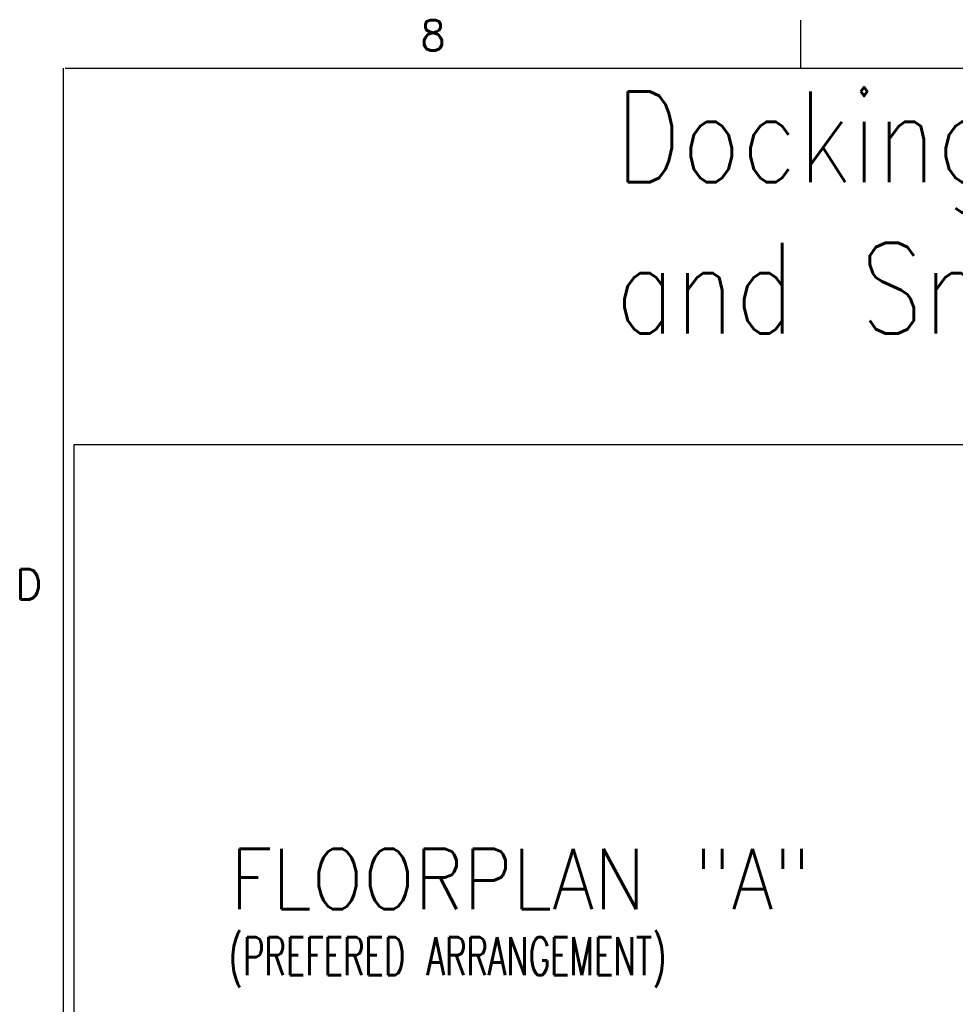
# Model space of a CAD drawing. Extents: x -1765 to 4890, y -3431 to 1272.
# Tile 95 of 111: x -1761 to -721, y 178 to 1272. Entities that reach past the tile are written whole.
import ezdxf

# ---------------------------------------------------------------- set-up
doc = ezdxf.new("R2010")
doc.units = 0
doc.layers.get('0').update_dxf_attribs({"linetype": 'CONTINUOUS'})
doc.layers.add('1', color=7, linetype='CONTINUOUS')
doc.styles.add('CONVERTER_1', font='txt.shx', dxfattribs={"width": 0.81})
doc.styles.add('CONVERTER_12', font='txt.shx', dxfattribs={"width": 0.97875})
doc.styles.add('CONVERTER_2', font='txt.shx', dxfattribs={"width": 0.63})
doc.styles.add('CONVERTER_7', font='txt.shx', dxfattribs={"width": 0.9})

# ---------------------------------------------------------------- blocks, each defined once
blk = doc.blocks.new('TEXT__62', base_point=(-2000, -2800))
at = {"layer": '1', "color": 7, "linetype": 'CONTINUOUS'}
for p, q in [((-1700, 800), (-700, 800)), ((-1700, -2940), (-1700, 800))]:
    blk.add_line(p, q, dxfattribs=at)
at = {"layer": '1', "color": 7, "insert": (-1099.3, 892.6), "char_height": 100.8, "attachment_point": 7, "style": 'CONVERTER_1'}
blk.add_mtext('Docking Cylinder Configuration for 93000 Compact Test Head\\Pand Small Test Head, Sheet 1', dxfattribs=at)
blk = doc.blocks.new('ATA1_S', base_point=(-213.98, -422.25))
at = {"layer": '1', "color": 1, "linetype": 'CONTINUOUS'}
blk.add_line((-116.54, 131.26), (-116.54, 124.91), dxfattribs=at)
at = {"layer": '1', "color": 7, "linetype": 'CONTINUOUS'}
for p, q in [((-213.98, -422.25), (-213.98, 124.91)), ((-213.78, 124.91), (565.58, 124.91))]:
    blk.add_line(p, q, dxfattribs=at)
at = {"layer": '1', "color": 7, "char_height": 4, "style": 'CONVERTER_12'}
for s, insert, attachment_point in [('8', (-165.14, 131.26), 2), ('D', (-220.33, 56.64), 4)]:
    blk.add_mtext(s, dxfattribs=dict(at, insert=insert, attachment_point=attachment_point))
blk = doc.blocks.new('D-E2803-62250-1S112', base_point=(-1512.7, 1610.2))
at = {"layer": '1', "color": 7}
for s, height, style, width, p in [('FLOORPLAN "A"', 67.2, 'CONVERTER_7', 0.9, (-1526.8, 283.7)), ('(PREFERED ARRANGEMENT)', 42, 'CONVERTER_2', 0.63, (-1528.4, 210.6))]:
    blk.add_text(s, height=height, dxfattribs=dict(at, style=style, width=width)).set_placement(p)

msp = doc.modelspace()

# ---------------------------------------------------------------- block references
msp.add_blockref('D-E2803-62250-1S112', (-1512.71, 1610.15))
at = {"layer": '1', "xscale": 8.40000000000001, "yscale": 8.40000000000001, "zscale": 8.40000000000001}
msp.add_blockref('ATA1_S', (-1711.87, -3378), dxfattribs=at)
at = {"layer": '1'}
msp.add_blockref('TEXT__62', (-2000, -2800), dxfattribs=at)

doc.saveas('drawing.dxf')
